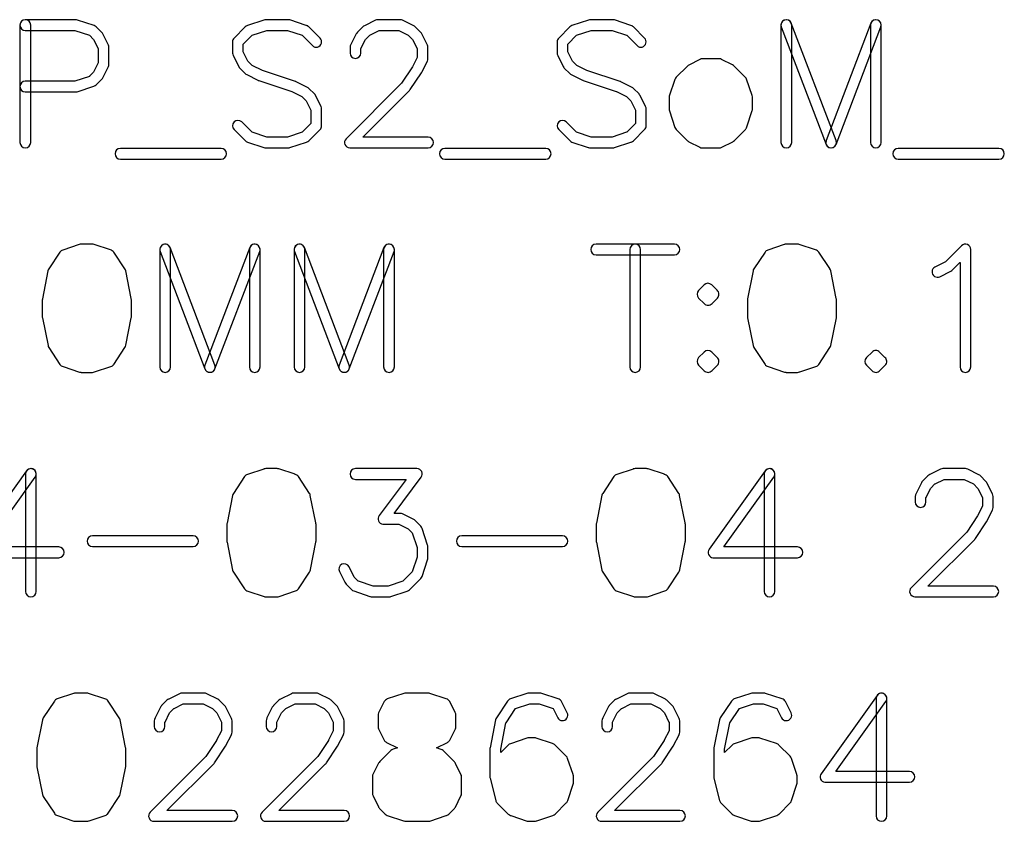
# Model space of a CAD drawing. Extents: x -27.1 to 63, y -62.3 to 29.6.
# Tile 3 of 12: x -3.2 to 24.3, y -55.9 to -33.5. Entities that reach past the tile are written whole.
import ezdxf

# ---------------------------------------------------------------- set-up
doc = ezdxf.new("R2010")
doc.units = 0
doc.header["$MEASUREMENT"] = 0
doc.layers.get('0').update_dxf_attribs({"linetype": 'CONTINUOUS'})

msp = doc.modelspace()

# ---------------------------------------------------------------- linework, layer by layer
for points in [[(-1.624, -33.502002, 0.092293), (-1.678, -33.492), (-1.678, -33.492), (-3.084, -33.492), (-3.084, -33.492, 1), (-3.084, -33.792), (-3.084, -33.792), (-1.701, -33.792), (-1.701, -33.792), (-1.292, -33.928), (-1.292, -33.928), (-1.29, -33.929001), (-1.29, -33.929001), (-1.177, -34.042998), (-1.177, -34.042998), (-1.176, -34.044001), (-1.176, -34.044001), (-1.048, -34.3), (-1.048, -34.3), (-1.047, -34.301001), (-1.047, -34.301001), (-1.047, -34.701001), (-1.047, -34.701001), (-1.175, -34.957), (-1.175, -34.957), (-1.175, -34.958), (-1.175, -34.958), (-1.29, -35.073999), (-1.29, -35.073999), (-1.292, -35.075002), (-1.292, -35.075002), (-1.701, -35.211001), (-1.701, -35.211001), (-3.084, -35.211001), (-3.084, -35.211001, 1), (-3.084, -35.510999), (-3.084, -35.510999), (-1.678, -35.510999), (-1.678, -35.510999, 0.080082), (-1.631, -35.503), (-1.631, -35.503), (-1.171, -35.349998), (-1.171, -35.349998), (-1.167, -35.349001), (-1.167, -35.349001, 0.126065), (-1.103, -35.310999), (-1.103, -35.310999), (-0.947, -35.153999), (-0.947, -35.153999), (-0.946, -35.153), (-0.946, -35.153, 0.078239), (-0.919, -35.115), (-0.919, -35.115), (-0.763, -34.803), (-0.763, -34.803), (-0.762, -34.802002), (-0.762, -34.802002, 0.114174), (-0.747, -34.736001), (-0.747, -34.736001), (-0.747, -34.267002), (-0.747, -34.267002, 0.116433), (-0.763, -34.200002), (-0.763, -34.200002), (-0.919, -33.888), (-0.919, -33.888, 0.080611), (-0.947, -33.849001), (-0.947, -33.849001), (-1.103, -33.692), (-1.103, -33.692, 0.116969), (-1.162, -33.656001), (-1.162, -33.656001), (-1.622, -33.503), (-1.622, -33.503), (-1.624, -33.502002)], [(-2.934, -33.642002, 1), (-3.234, -33.642002), (-3.234, -33.642002), (-3.234, -36.922998), (-3.234, -36.922998, 1), (-2.934, -36.922998), (-2.934, -36.922998), (-2.934, -33.642002)], [(4.306, -33.5, 0.080082), (4.259, -33.492), (4.259, -33.492), (3.634, -33.492), (3.634, -33.492, 0.092293), (3.58, -33.502002), (3.58, -33.502002), (3.578, -33.503), (3.578, -33.503), (3.119, -33.656001), (3.119, -33.656001, 0.116969), (3.06, -33.692), (3.06, -33.692), (2.747, -34.005), (2.747, -34.005, 0.198913), (2.703, -34.111001), (2.703, -34.111001), (2.703, -34.423), (2.703, -34.423, 0.116433), (2.719, -34.49), (2.719, -34.49), (2.875, -34.803), (2.875, -34.803, 0.08061), (2.903, -34.842), (2.903, -34.842), (3.06, -34.998), (3.06, -34.998, 0.08061), (3.099, -35.025999), (3.099, -35.025999), (3.411, -35.182), (3.411, -35.182, 0.039715), (3.433, -35.190999), (3.433, -35.190999), (3.437, -35.192002), (3.437, -35.192002), (4.354, -35.498), (4.354, -35.498), (4.357, -35.498999), (4.357, -35.498999), (4.639, -35.640002), (4.639, -35.640002), (4.761, -35.762002), (4.761, -35.762002), (4.89, -36.02), (4.89, -36.02), (4.891, -36.021001), (4.891, -36.021001), (4.891, -36.393), (4.891, -36.393), (4.647, -36.635999), (4.647, -36.635999), (4.645, -36.637002), (4.645, -36.637002), (4.236, -36.773), (4.236, -36.773), (3.657, -36.773), (3.657, -36.773), (3.249, -36.637002), (3.249, -36.637002), (3.247, -36.635999), (3.247, -36.635999), (2.959, -36.348999), (2.959, -36.348999, 0.999987), (2.747, -36.561001), (2.747, -36.561001), (3.057, -36.87), (3.057, -36.87), (3.058, -36.871001), (3.058, -36.871001, 0.121753), (3.119, -36.908999), (3.119, -36.908999), (3.575, -37.060999), (3.575, -37.060999, 0.101349), (3.634, -37.073), (3.634, -37.073), (4.259, -37.073), (4.259, -37.073, 0.080082), (4.306, -37.065), (4.306, -37.065), (4.766, -36.912002), (4.766, -36.912002), (4.77, -36.910999), (4.77, -36.910999, 0.126061), (4.834, -36.873), (4.834, -36.873), (5.147, -36.561001), (5.147, -36.561001), (5.148, -36.56), (5.148, -36.56, 0.196459), (5.191, -36.455002), (5.191, -36.455002), (5.191, -35.985999), (5.191, -35.985999, 0.116434), (5.175, -35.918999), (5.175, -35.918999), (5.018, -35.606001), (5.018, -35.606001, 0.080614), (4.99, -35.567), (4.99, -35.567), (4.834, -35.411001), (4.834, -35.411001, 0.080613), (4.795, -35.383), (4.795, -35.383), (4.483, -35.227), (4.483, -35.227), (4.482, -35.227), (4.482, -35.227, 0.034522), (4.463, -35.218999), (4.463, -35.218999), (3.537, -34.91), (3.537, -34.91), (3.255, -34.768999), (3.255, -34.768999), (3.254, -34.768), (3.254, -34.768), (3.132, -34.647), (3.132, -34.647), (3.132, -34.646001), (3.132, -34.646001), (3.003, -34.387998), (3.003, -34.387998), (3.003, -34.173), (3.003, -34.173), (3.247, -33.929001), (3.247, -33.929001), (3.249, -33.928), (3.249, -33.928), (3.657, -33.792), (3.657, -33.792), (4.236, -33.792), (4.236, -33.792), (4.645, -33.928), (4.645, -33.928), (4.647, -33.929001), (4.647, -33.929001), (4.935, -34.217), (4.935, -34.217, 1.000006), (5.147, -34.005), (5.147, -34.005), (4.834, -33.692), (4.834, -33.692, 0.13305), (4.766, -33.652998), (4.766, -33.652998), (4.763, -33.652), (4.763, -33.652), (4.306, -33.5)], [(7.451, -33.507998, 0.116432), (7.384, -33.492), (7.384, -33.492), (6.759, -33.492), (6.759, -33.492, 0.116431), (6.692, -33.507998), (6.692, -33.507998), (6.388, -33.659998), (6.388, -33.659998, 0.095637), (6.341, -33.692), (6.341, -33.692), (6.192, -33.842002), (6.192, -33.842002), (6.191, -33.843), (6.191, -33.843, 0.094858), (6.157, -33.888), (6.157, -33.888), (6.007, -34.185999), (6.007, -34.185999), (6.007, -34.187), (6.007, -34.187, 0.141469), (5.984, -34.267002), (5.984, -34.267002), (5.984, -34.423), (5.984, -34.423, 1), (6.284, -34.423), (6.284, -34.423), (6.284, -34.302), (6.284, -34.302), (6.285, -34.301001), (6.285, -34.301001), (6.414, -34.044001), (6.414, -34.044001), (6.415, -34.042998), (6.415, -34.042998), (6.536, -33.920999), (6.536, -33.920999), (6.794, -33.792), (6.794, -33.792), (7.349, -33.792), (7.349, -33.792), (7.606, -33.920002), (7.606, -33.920002), (7.608, -33.920999), (7.608, -33.920999), (7.729, -34.042998), (7.729, -34.042998), (7.73, -34.044001), (7.73, -34.044001), (7.858, -34.3), (7.858, -34.3), (7.859, -34.301001), (7.859, -34.301001), (7.859, -34.545), (7.859, -34.545), (7.726, -34.811001), (7.726, -34.811001), (7.726, -34.812), (7.726, -34.812), (7.425, -35.264001), (7.425, -35.264001), (7.425, -35.264998), (7.425, -35.264998), (5.872, -36.817), (5.872, -36.817, 0.668177), (5.978, -37.073), (5.978, -37.073), (8.166, -37.073), (8.166, -37.073, 1), (8.166, -36.773), (8.166, -36.773), (6.34, -36.773), (6.34, -36.773), (7.647, -35.467), (7.647, -35.467), (7.648, -35.466001), (7.648, -35.466001, 0.047491), (7.666, -35.443999), (7.666, -35.443999), (7.978, -34.975), (7.978, -34.975, 0.03064), (7.987, -34.958999), (7.987, -34.958999), (8.143, -34.647), (8.143, -34.647), (8.144, -34.646001), (8.144, -34.646001, 0.114174), (8.159, -34.58), (8.159, -34.58), (8.159, -34.267002), (8.159, -34.267002, 0.116433), (8.143, -34.200002), (8.143, -34.200002), (7.987, -33.888), (7.987, -33.888, 0.080611), (7.959, -33.849001), (7.959, -33.849001), (7.803, -33.692), (7.803, -33.692, 0.080611), (7.764, -33.663999), (7.764, -33.663999), (7.451, -33.507998)], [(13.368999, -33.5, 0.080079), (13.322001, -33.492), (13.322001, -33.492), (12.697, -33.492), (12.697, -33.492, 0.092292), (12.643, -33.502002), (12.643, -33.502002), (12.641, -33.503), (12.641, -33.503), (12.181, -33.656001), (12.181, -33.656001, 0.116969), (12.122, -33.692), (12.122, -33.692), (11.81, -34.005), (11.81, -34.005, 0.198912), (11.766, -34.111001), (11.766, -34.111001), (11.766, -34.423), (11.766, -34.423, 0.116432), (11.782, -34.49), (11.782, -34.49), (11.938, -34.803), (11.938, -34.803, 0.08061), (11.966, -34.842), (11.966, -34.842), (12.122, -34.998), (12.122, -34.998, 0.08061), (12.161, -35.025999), (12.161, -35.025999), (12.473999, -35.182), (12.473999, -35.182, 0.029157), (12.49, -35.188999), (12.49, -35.188999), (12.493, -35.19), (12.493, -35.19), (13.418, -35.498999), (13.418, -35.498999), (13.421, -35.5), (13.421, -35.5), (13.7, -35.638999), (13.7, -35.638999), (13.702, -35.640002), (13.702, -35.640002), (13.822999, -35.760999), (13.822999, -35.760999), (13.952, -36.019001), (13.952, -36.019001), (13.953, -36.02), (13.953, -36.02), (13.953, -36.393), (13.953, -36.393), (13.71, -36.635999), (13.71, -36.635999), (13.708, -36.637002), (13.708, -36.637002), (13.298999, -36.773), (13.298999, -36.773), (12.72, -36.773), (12.72, -36.773), (12.311001, -36.637002), (12.311001, -36.637002), (12.309, -36.635999), (12.309, -36.635999), (12.022, -36.348999), (12.022, -36.348999, 0.999983), (11.81, -36.561001), (11.81, -36.561001), (12.12, -36.871001), (12.12, -36.871001, 0.121752), (12.181, -36.908999), (12.181, -36.908999), (12.635, -37.06), (12.635, -37.06), (12.637999, -37.060999), (12.637999, -37.060999, 0.101349), (12.697, -37.073), (12.697, -37.073), (13.322001, -37.073), (13.322001, -37.073, 0.080079), (13.368999, -37.065), (13.368999, -37.065), (13.829, -36.912002), (13.829, -36.912002), (13.833, -36.910999), (13.833, -36.910999, 0.126059), (13.897, -36.873), (13.897, -36.873), (14.21, -36.56), (14.21, -36.56, 0.196459), (14.252999, -36.455002), (14.252999, -36.455002), (14.252999, -35.985999), (14.252999, -35.985999, 0.116434), (14.237, -35.918999), (14.237, -35.918999), (14.083, -35.610002), (14.083, -35.610002), (14.083, -35.608999), (14.083, -35.608999, 0.086605), (14.053, -35.567), (14.053, -35.567), (13.897, -35.411001), (13.897, -35.411001, 0.080613), (13.857999, -35.383), (13.857999, -35.383), (13.545, -35.227), (13.545, -35.227, 0.034434), (13.526, -35.218999), (13.526, -35.218999), (12.597999, -34.908999), (12.597999, -34.908999), (12.596, -34.908), (12.596, -34.908), (12.317, -34.768999), (12.317, -34.768999), (12.195, -34.647), (12.195, -34.647), (12.195, -34.646001), (12.195, -34.646001), (12.066, -34.387998), (12.066, -34.387998), (12.066, -34.173), (12.066, -34.173), (12.067001, -34.172), (12.067001, -34.172), (12.309, -33.929001), (12.309, -33.929001), (12.311001, -33.928), (12.311001, -33.928), (12.72, -33.792), (12.72, -33.792), (13.298999, -33.792), (13.298999, -33.792), (13.708, -33.928), (13.708, -33.928), (13.71, -33.929001), (13.71, -33.929001), (13.997, -34.217), (13.997, -34.217, 1.000009), (14.209, -34.005), (14.209, -34.005), (13.897, -33.692), (13.897, -33.692, 0.133049), (13.829, -33.652998), (13.829, -33.652998), (13.826, -33.652), (13.826, -33.652), (13.368999, -33.5)], [(18.316001, -33.642002, 1), (18.016, -33.642002), (18.016, -33.642002), (18.016, -36.922998), (18.016, -36.922998, 1), (18.316001, -36.922998), (18.316001, -36.922998), (18.316001, -33.642002)], [(18.306, -33.589001, 0.999992), (18.026, -33.695), (18.026, -33.695), (19.276001, -36.975999), (19.276001, -36.975999, 0.999992), (19.556001, -36.87), (19.556001, -36.87), (18.306, -33.589001)], [(20.805999, -33.695, 0.999992), (20.525999, -33.589001), (20.525999, -33.589001), (19.276001, -36.87), (19.276001, -36.87, 0.999992), (19.556001, -36.975999), (19.556001, -36.975999), (20.805999, -33.695)], [(20.816001, -33.642002, 1), (20.516001, -33.642002), (20.516001, -33.642002), (20.516001, -36.922998), (20.516001, -36.922998, 1), (20.816001, -36.922998), (20.816001, -36.922998), (20.816001, -33.642002)], [(16.357999, -34.602002, 0.116434), (16.291, -34.586001), (16.291, -34.586001), (15.822001, -34.586001), (15.822001, -34.586001, 0.101351), (15.762999, -34.598), (15.762999, -34.598), (15.761, -34.598999), (15.761, -34.598999, 0.011192), (15.755, -34.602002), (15.755, -34.602002), (15.442, -34.758), (15.442, -34.758, 0.080613), (15.402999, -34.786001), (15.402999, -34.786001), (15.091, -35.098999), (15.091, -35.098999, 0.124438), (15.053, -35.161997), (15.053, -35.161997), (15.053, -35.163), (15.053, -35.163), (14.898999, -35.626001), (14.898999, -35.626001, 0.080082), (14.891, -35.673), (14.891, -35.673), (14.891, -35.985999), (14.891, -35.985999, 0.09386), (14.901, -36.040999), (14.901, -36.040999), (14.902001, -36.042002), (14.902001, -36.042002), (15.055, -36.502), (15.055, -36.502, 0.114583), (15.09, -36.56), (15.09, -36.56), (15.402999, -36.873), (15.402999, -36.873, 0.080612), (15.442, -36.901001), (15.442, -36.901001), (15.755, -37.057002), (15.755, -37.057002, 0.089405), (15.806001, -37.072), (15.806001, -37.072), (15.822001, -37.073), (15.822001, -37.073), (16.291, -37.073), (16.291, -37.073, 0.135352), (16.367999, -37.051997), (16.367999, -37.051997), (16.67, -36.901001), (16.67, -36.901001, 0.094859), (16.715, -36.867), (16.715, -36.867), (16.716, -36.865999), (16.716, -36.865999), (17.022001, -36.561001), (17.022001, -36.561001, 0.140058), (17.062, -36.488999), (17.062, -36.488999), (17.062999, -36.488), (17.062999, -36.488), (17.214, -36.033), (17.214, -36.033, 0.080085), (17.222001, -35.985999), (17.222001, -35.985999), (17.222001, -35.673), (17.222001, -35.673, 0.101352), (17.209999, -35.613999), (17.209999, -35.613999), (17.209999, -35.613), (17.209999, -35.613), (17.058, -35.158), (17.058, -35.158, 0.119361), (17.021001, -35.098), (17.021001, -35.098), (16.709, -34.786001), (16.709, -34.786001, 0.095637), (16.662, -34.754001), (16.662, -34.754001), (16.357999, -34.602002)], [(2.384, -37.386001, 1), (2.384, -37.085999), (2.384, -37.085999), (-0.428, -37.085999), (-0.428, -37.085999, 1), (-0.428, -37.386001), (-0.428, -37.386001), (2.384, -37.386001)], [(11.447001, -37.386001, 1), (11.447001, -37.085999), (11.447001, -37.085999), (8.634, -37.085999), (8.634, -37.085999, 1), (8.634, -37.386001), (8.634, -37.386001), (11.447001, -37.386001)], [(24.103, -37.386001, 1), (24.103, -37.085999), (24.103, -37.085999), (21.291001, -37.085999), (21.291001, -37.085999, 1), (21.291001, -37.386001), (21.291001, -37.386001), (24.103, -37.386001)], [(-1.162, -39.77, 0.080083), (-1.209, -39.762002), (-1.209, -39.762002), (-1.522, -39.762002), (-1.522, -39.762002, 0.092294), (-1.576, -39.772), (-1.576, -39.772), (-1.578, -39.772998), (-1.578, -39.772998), (-2.038, -39.926001), (-2.038, -39.926001, 0.166848), (-2.115, -39.985), (-2.115, -39.985), (-2.116, -39.985), (-2.116, -39.985), (-2.428, -40.453999), (-2.428, -40.453999, 0.101779), (-2.451, -40.51), (-2.451, -40.51), (-2.451, -40.511001), (-2.451, -40.511001), (-2.606, -41.289004), (-2.606, -41.289004, 0.048724), (-2.609, -41.317998), (-2.609, -41.317998), (-2.609, -41.786997), (-2.609, -41.786997, 0.053645), (-2.606, -41.818999), (-2.606, -41.818999), (-2.605, -41.82), (-2.605, -41.82), (-2.45, -42.597002), (-2.45, -42.597002, 0.096749), (-2.428, -42.65), (-2.428, -42.65), (-2.428, -42.651001), (-2.428, -42.651001), (-2.116, -43.12), (-2.116, -43.12, 0.182462), (-2.03, -43.182002), (-2.03, -43.182002), (-2.026, -43.182998), (-2.026, -43.182998), (-1.569, -43.335), (-1.569, -43.335, 0.058219), (-1.535, -43.342002), (-1.535, -43.342002), (-1.522, -43.342998), (-1.522, -43.342998), (-1.209, -43.342998), (-1.209, -43.342998, 0.101351), (-1.15, -43.331001), (-1.15, -43.331001), (-0.694, -43.179004), (-0.694, -43.179004, 0.166853), (-0.617, -43.12), (-0.617, -43.12), (-0.616, -43.12), (-0.616, -43.12), (-0.303, -42.651001), (-0.303, -42.651001, 0.118691), (-0.279, -42.585), (-0.279, -42.585), (-0.278, -42.583999), (-0.278, -42.583999), (-0.125, -41.816001), (-0.125, -41.816001, 0.04874), (-0.122, -41.786997), (-0.122, -41.786997), (-0.122, -41.317998), (-0.122, -41.317998, 0.067389), (-0.127, -41.278003), (-0.127, -41.278003), (-0.127, -41.276997), (-0.127, -41.276997), (-0.281, -40.507998), (-0.281, -40.507998, 0.100494), (-0.304, -40.452998), (-0.304, -40.452998), (-0.304, -40.452), (-0.304, -40.452), (-0.616, -39.985), (-0.616, -39.985, 0.189562), (-0.706, -39.922), (-0.706, -39.922), (-1.162, -39.77)], [(0.972, -39.912, 1), (0.672, -39.912), (0.672, -39.912), (0.672, -43.193003), (0.672, -43.193003, 1), (0.972, -43.193003), (0.972, -43.193003), (0.972, -39.912)], [(0.962, -39.859001, 1.000008), (0.682, -39.965), (0.682, -39.965), (1.932, -43.246001), (1.932, -43.246001, 1.000015), (2.212, -43.14), (2.212, -43.14), (0.962, -39.859001)], [(3.462, -39.965, 1.000007), (3.182, -39.859001), (3.182, -39.859001), (1.932, -43.14), (1.932, -43.14, 1.000015), (2.212, -43.246001), (2.212, -43.246001), (3.462, -39.965)], [(3.472, -39.912, 1), (3.172, -39.912), (3.172, -39.912), (3.172, -43.193003), (3.172, -43.193003, 1), (3.472, -43.193003), (3.472, -43.193003), (3.472, -39.912)], [(4.722, -39.912, 1), (4.422, -39.912), (4.422, -39.912), (4.422, -43.193003), (4.422, -43.193003, 1), (4.722, -43.193003), (4.722, -43.193003), (4.722, -39.912)], [(4.712, -39.859001, 1.000008), (4.432, -39.965), (4.432, -39.965), (5.682, -43.246001), (5.682, -43.246001, 1.000016), (5.962, -43.14), (5.962, -43.14), (4.712, -39.859001)], [(7.212, -39.965, 1.000008), (6.932, -39.859001), (6.932, -39.859001), (5.682, -43.14), (5.682, -43.14, 1.000015), (5.962, -43.246001), (5.962, -43.246001), (7.212, -39.965)], [(7.222, -39.912, 1), (6.922, -39.912), (6.922, -39.912), (6.922, -43.193003), (6.922, -43.193003, 1), (7.222, -43.193003), (7.222, -43.193003), (7.222, -39.912)], [(15.041, -40.062, 1), (15.041, -39.762002), (15.041, -39.762002), (12.853, -39.762002), (12.853, -39.762002, 1), (12.853, -40.062), (12.853, -40.062), (15.041, -40.062)], [(14.097, -39.912, 1), (13.797, -39.912), (13.797, -39.912), (13.797, -43.193003), (13.797, -43.193003, 1), (14.097, -43.193003), (14.097, -43.193003), (14.097, -39.912)], [(18.525001, -39.77, 0.080084), (18.478, -39.762002), (18.478, -39.762002), (18.166, -39.762002), (18.166, -39.762002, 0.092294), (18.112, -39.772), (18.112, -39.772), (18.11, -39.772998), (18.11, -39.772998), (17.650001, -39.926001), (17.650001, -39.926001, 0.166849), (17.573, -39.985), (17.573, -39.985), (17.572001, -39.985), (17.572001, -39.985), (17.259, -40.453999), (17.259, -40.453999, 0.10178), (17.236, -40.51), (17.236, -40.51), (17.236, -40.511001), (17.236, -40.511001), (17.081, -41.289004), (17.081, -41.289004, 0.048724), (17.077999, -41.317998), (17.077999, -41.317998), (17.077999, -41.786997), (17.077999, -41.786997, 0.053646), (17.081, -41.818999), (17.081, -41.818999), (17.082001, -41.82), (17.082001, -41.82), (17.237001, -42.597002), (17.237001, -42.597002, 0.096749), (17.259, -42.65), (17.259, -42.65), (17.259, -42.651001), (17.259, -42.651001), (17.572001, -43.12), (17.572001, -43.12, 0.182461), (17.658, -43.182002), (17.658, -43.182002), (17.662, -43.182998), (17.662, -43.182998), (18.119, -43.335), (18.119, -43.335, 0.05822), (18.153, -43.342002), (18.153, -43.342002), (18.166, -43.342998), (18.166, -43.342998), (18.478, -43.342998), (18.478, -43.342998, 0.101349), (18.537, -43.331001), (18.537, -43.331001), (18.54, -43.33), (18.54, -43.33), (18.994, -43.179004), (18.994, -43.179004, 0.166852), (19.071, -43.12), (19.071, -43.12), (19.072, -43.12), (19.072, -43.12), (19.384, -42.651001), (19.384, -42.651001, 0.108426), (19.407001, -42.590996), (19.407001, -42.590996), (19.408, -42.59), (19.408, -42.59), (19.563, -41.816997), (19.563, -41.816997, 0.050372), (19.566, -41.786997), (19.566, -41.786997), (19.566, -41.317998), (19.566, -41.317998, 0.060517), (19.562001, -41.281997), (19.562001, -41.281997), (19.562001, -41.281001), (19.562001, -41.281001), (19.406, -40.507), (19.406, -40.507, 0.111), (19.378999, -40.447), (19.378999, -40.447), (19.378999, -40.445999), (19.378999, -40.445999), (19.072, -39.985), (19.072, -39.985, 0.18956), (18.982001, -39.922), (18.982001, -39.922), (18.979, -39.921001), (18.979, -39.921001), (18.525001, -39.77)], [(23.315999, -39.912, 0.668183), (23.06, -39.806001), (23.06, -39.806001), (22.608, -40.258), (22.608, -40.258), (22.317, -40.403), (22.317, -40.403, 1.000007), (22.451001, -40.670999), (22.451001, -40.670999), (22.763999, -40.514998), (22.763999, -40.514998, 0.094857), (22.809001, -40.481001), (22.809001, -40.481001), (23.015, -40.275), (23.015, -40.275), (23.016001, -40.275), (23.016001, -40.275), (23.016001, -43.193003), (23.016001, -43.193003, 1), (23.315999, -43.193003), (23.315999, -43.193003), (23.315999, -39.912)], [(16.084, -40.9, 0.414212), (15.872, -40.9), (15.872, -40.9), (15.716, -41.056001), (15.716, -41.056001, 0.414207), (15.716, -41.267998), (15.716, -41.267998), (15.872, -41.423999), (15.872, -41.423999, 0.433663), (16.091, -41.416997), (16.091, -41.416997), (16.240001, -41.267998), (16.240001, -41.267998, 0.433658), (16.232999, -41.048999), (16.232999, -41.048999), (16.084, -40.9)], [(16.084, -42.775, 0.414212), (15.872, -42.775), (15.872, -42.775), (15.716, -42.931001), (15.716, -42.931001, 0.414207), (15.716, -43.142998), (15.716, -43.142998), (15.872, -43.298999), (15.872, -43.298999, 0.43367), (16.091, -43.292002), (16.091, -43.292002), (16.240001, -43.142998), (16.240001, -43.142998, 0.433657), (16.232999, -42.923999), (16.232999, -42.923999), (16.084, -42.775)], [(20.772002, -42.775, 0.414214), (20.56, -42.775), (20.56, -42.775), (20.402999, -42.931001), (20.402999, -42.931001, 0.414203), (20.402999, -43.142998), (20.402999, -43.142998), (20.56, -43.298999), (20.56, -43.298999, 0.433671), (20.779001, -43.292002), (20.779001, -43.292002), (20.927998, -43.142998), (20.927998, -43.142998, 0.433664), (20.920999, -42.923999), (20.920999, -42.923999), (20.772002, -42.775)], [(-2.806, -46.268999, 1.000014), (-3.05, -46.095), (-3.05, -46.095), (-4.613, -48.282998), (-4.613, -48.282998, 0.57366), (-4.507, -48.518999), (-4.507, -48.518999), (-4.491, -48.52), (-4.491, -48.52), (-2.147, -48.52), (-2.147, -48.52, 1), (-2.147, -48.22), (-2.147, -48.22), (-4.2, -48.22), (-4.2, -48.22), (-2.806, -46.268999)], [(-2.778, -46.181997, 1), (-3.078, -46.181997), (-3.078, -46.181997), (-3.078, -49.462998), (-3.078, -49.462998, 1), (-2.778, -49.462998), (-2.778, -49.462998), (-2.778, -46.181997)], [(3.994, -46.04, 0.080084), (3.947, -46.032002), (3.947, -46.032002), (3.634, -46.032002), (3.634, -46.032002, 0.092293), (3.58, -46.041997), (3.58, -46.041997), (3.578, -46.043003), (3.578, -46.043003), (3.119, -46.196001), (3.119, -46.196001, 0.16685), (3.042, -46.255), (3.042, -46.255), (3.041, -46.255), (3.041, -46.255), (2.728, -46.723999), (2.728, -46.723999, 0.10178), (2.705, -46.78), (2.705, -46.78), (2.705, -46.781001), (2.705, -46.781001), (2.55, -47.558999), (2.55, -47.558999, 0.048732), (2.547, -47.587998), (2.547, -47.587998), (2.547, -48.057002), (2.547, -48.057002, 0.053637), (2.55, -48.088999), (2.55, -48.088999), (2.551, -48.09), (2.551, -48.09), (2.706, -48.866997), (2.706, -48.866997, 0.096758), (2.728, -48.92), (2.728, -48.92), (2.728, -48.921001), (2.728, -48.921001), (3.041, -49.39), (3.041, -49.39, 0.18246), (3.127, -49.451997), (3.127, -49.451997), (3.131, -49.453003), (3.131, -49.453003), (3.587, -49.605), (3.587, -49.605, 0.058217), (3.621, -49.612002), (3.621, -49.612002), (3.634, -49.612998), (3.634, -49.612998), (3.947, -49.612998), (3.947, -49.612998, 0.101347), (4.006, -49.601001), (4.006, -49.601001), (4.009, -49.6), (4.009, -49.6), (4.463, -49.448999), (4.463, -49.448999, 0.16685), (4.54, -49.39), (4.54, -49.39), (4.541, -49.39), (4.541, -49.39), (4.853, -48.921001), (4.853, -48.921001, 0.118693), (4.877, -48.855), (4.877, -48.855), (4.878, -48.853999), (4.878, -48.853999), (5.031, -48.086001), (5.031, -48.086001, 0.048732), (5.034, -48.057002), (5.034, -48.057002), (5.034, -47.587998), (5.034, -47.587998, 0.067397), (5.029, -47.547998), (5.029, -47.547998), (5.029, -47.547002), (5.029, -47.547002), (4.875, -46.778003), (4.875, -46.778003, 0.100496), (4.852, -46.723003), (4.852, -46.723003), (4.852, -46.721997), (4.852, -46.721997), (4.541, -46.255), (4.541, -46.255, 0.189563), (4.451, -46.192002), (4.451, -46.192002), (4.448, -46.191001), (4.448, -46.191001), (3.994, -46.04)], [(7.973, -46.271997, 0.618034), (7.853, -46.032002), (7.853, -46.032002), (6.134, -46.032002), (6.134, -46.032002, 1), (6.134, -46.332002), (6.134, -46.332002), (7.553, -46.332002), (7.553, -46.332002), (6.796, -47.341997), (6.796, -47.341997, 0.57946), (6.899, -47.580996), (6.899, -47.580996), (6.916, -47.582002), (6.916, -47.582002), (7.349, -47.582002), (7.349, -47.582002), (7.606, -47.71), (7.606, -47.71), (7.608, -47.711001), (7.608, -47.711001), (7.721, -47.825), (7.721, -47.825), (7.722, -47.826001), (7.722, -47.826001), (7.858, -48.233999), (7.858, -48.233999), (7.859, -48.235), (7.859, -48.235), (7.859, -48.501997), (7.859, -48.501997), (7.723, -48.912002), (7.723, -48.912002), (7.723, -48.912998), (7.723, -48.912998), (7.46, -49.176001), (7.46, -49.176001), (7.458, -49.176997), (7.458, -49.176997), (7.049, -49.313003), (7.049, -49.313003), (6.626, -49.313003), (6.626, -49.313003), (6.217, -49.176997), (6.217, -49.176997), (6.215, -49.176001), (6.215, -49.176001), (6.101, -49.061997), (6.101, -49.061997), (6.101, -49.061001), (6.101, -49.061001), (5.956, -48.771001), (5.956, -48.771001, 0.999985), (5.688, -48.905), (5.688, -48.905), (5.838, -49.206001), (5.838, -49.206001), (5.839, -49.206997), (5.839, -49.206997, 0.100946), (5.872, -49.256997), (5.872, -49.256997), (6.026, -49.411001), (6.026, -49.411001, 0.121755), (6.087, -49.448999), (6.087, -49.448999), (6.541, -49.6), (6.541, -49.6), (6.544, -49.601001), (6.544, -49.601001, 0.101347), (6.603, -49.612998), (6.603, -49.612998), (7.072, -49.612998), (7.072, -49.612998), (7.085, -49.612002), (7.085, -49.612002, 0.058218), (7.119, -49.605), (7.119, -49.605), (7.579, -49.451997), (7.579, -49.451997), (7.583, -49.451001), (7.583, -49.451001, 0.126066), (7.647, -49.412998), (7.647, -49.412998), (7.959, -49.101001), (7.959, -49.101001, 0.11697), (7.995, -49.042002), (7.995, -49.042002), (8.148, -48.581997), (8.148, -48.581997), (8.149, -48.581001), (8.149, -48.581001, 0.09386), (8.159, -48.526001), (8.159, -48.526001), (8.159, -48.213003), (8.159, -48.213003, 0.080085), (8.151, -48.166001), (8.151, -48.166001), (7.997, -47.703003), (7.997, -47.703003), (7.997, -47.702002), (7.997, -47.702002, 0.124447), (7.959, -47.638999), (7.959, -47.638999), (7.803, -47.481997), (7.803, -47.481997, 0.080609), (7.764, -47.453999), (7.764, -47.453999), (7.451, -47.297998), (7.451, -47.297998, 0.116432), (7.384, -47.281997), (7.384, -47.281997), (7.216, -47.281997), (7.216, -47.281997), (7.973, -46.271997)], [(14.306, -46.04, 0.080083), (14.259, -46.032002), (14.259, -46.032002), (13.947, -46.032002), (13.947, -46.032002, 0.092294), (13.892999, -46.041997), (13.892999, -46.041997), (13.891, -46.043003), (13.891, -46.043003), (13.431, -46.196001), (13.431, -46.196001, 0.16685), (13.354, -46.255), (13.354, -46.255), (13.353, -46.255), (13.353, -46.255), (13.041, -46.723999), (13.041, -46.723999, 0.096504), (13.019, -46.776997), (13.019, -46.776997), (12.862, -47.557998), (12.862, -47.557998, 0.050372), (12.859, -47.587998), (12.859, -47.587998), (12.859, -48.057002), (12.859, -48.057002, 0.050372), (12.862, -48.087002), (12.862, -48.087002), (13.019, -48.868003), (13.019, -48.868003, 0.094178), (13.04, -48.92), (13.04, -48.92), (13.041, -48.921001), (13.041, -48.921001), (13.353, -49.39), (13.353, -49.39, 0.18246), (13.439, -49.451997), (13.439, -49.451997), (13.442999, -49.453003), (13.442999, -49.453003), (13.9, -49.605), (13.9, -49.605, 0.058218), (13.934, -49.612002), (13.934, -49.612002), (13.947, -49.612998), (13.947, -49.612998), (14.259, -49.612998), (14.259, -49.612998, 0.101346), (14.317999, -49.601001), (14.317999, -49.601001), (14.321, -49.6), (14.321, -49.6), (14.775, -49.448999), (14.775, -49.448999, 0.166851), (14.852001, -49.39), (14.852001, -49.39), (14.852999, -49.39), (14.852999, -49.39), (15.166, -48.921001), (15.166, -48.921001, 0.118693), (15.19, -48.855), (15.19, -48.855), (15.191, -48.853999), (15.191, -48.853999), (15.344, -48.086001), (15.344, -48.086001, 0.048732), (15.347001, -48.057002), (15.347001, -48.057002), (15.347001, -47.587998), (15.347001, -47.587998, 0.067397), (15.342, -47.547998), (15.342, -47.547998), (15.342, -47.547002), (15.342, -47.547002), (15.188, -46.778003), (15.188, -46.778003, 0.100496), (15.165, -46.723003), (15.165, -46.723003), (15.165, -46.721997), (15.165, -46.721997), (14.852999, -46.255), (14.852999, -46.255, 0.189562), (14.763, -46.192002), (14.763, -46.192002), (14.76, -46.191001), (14.76, -46.191001), (14.306, -46.04)], [(17.819, -46.268999, 1.000016), (17.575, -46.095), (17.575, -46.095), (16.012, -48.282998), (16.012, -48.282998, 0.573661), (16.117999, -48.518999), (16.117999, -48.518999), (16.133999, -48.52), (16.133999, -48.52), (18.478, -48.52), (18.478, -48.52, 1), (18.478, -48.22), (18.478, -48.22), (16.425, -48.22), (16.425, -48.22), (17.819, -46.268999)], [(17.847, -46.181997, 1), (17.547001, -46.181997), (17.547001, -46.181997), (17.547001, -49.462998), (17.547001, -49.462998, 1), (17.847, -49.462998), (17.847, -49.462998), (17.847, -46.181997)], [(23.233, -46.047998, 0.116434), (23.166001, -46.032002), (23.166001, -46.032002), (22.540999, -46.032002), (22.540999, -46.032002, 0.116434), (22.473999, -46.047998), (22.473999, -46.047998), (22.171001, -46.198999), (22.171001, -46.198999), (22.168999, -46.2), (22.168999, -46.2, 0.095638), (22.122, -46.232002), (22.122, -46.232002), (21.973, -46.381997), (21.973, -46.381997), (21.972, -46.383003), (21.972, -46.383003, 0.094851), (21.938, -46.427998), (21.938, -46.427998), (21.788999, -46.726001), (21.788999, -46.726001), (21.788999, -46.727002), (21.788999, -46.727002, 0.141456), (21.765999, -46.806997), (21.765999, -46.806997), (21.765999, -46.962998), (21.765999, -46.962998, 1), (22.066001, -46.962998), (22.066001, -46.962998), (22.066001, -46.842002), (22.066001, -46.842002), (22.067, -46.841001), (22.067, -46.841001), (22.196001, -46.583003), (22.196001, -46.583003), (22.197, -46.581997), (22.197, -46.581997), (22.317, -46.461001), (22.317, -46.461001), (22.318999, -46.46), (22.318999, -46.46), (22.576001, -46.332002), (22.576001, -46.332002), (23.131001, -46.332002), (23.131001, -46.332002), (23.389001, -46.461001), (23.389001, -46.461001), (23.51, -46.583003), (23.51, -46.583003), (23.511001, -46.583999), (23.511001, -46.583999), (23.64, -46.841001), (23.64, -46.841001), (23.640999, -46.842002), (23.640999, -46.842002), (23.640999, -47.083999), (23.640999, -47.083999), (23.507, -47.351001), (23.507, -47.351001), (23.507, -47.352002), (23.507, -47.352002), (23.205999, -47.804004), (23.205999, -47.804004), (23.205999, -47.805), (23.205999, -47.805), (21.653, -49.357002), (21.653, -49.357002, 0.668174), (21.758999, -49.612998), (21.758999, -49.612998), (23.947, -49.612998), (23.947, -49.612998, 1), (23.947, -49.313003), (23.947, -49.313003), (22.120999, -49.313003), (22.120999, -49.313003), (23.428, -48.007002), (23.428, -48.007002), (23.429001, -48.005996), (23.429001, -48.005996, 0.047483), (23.447, -47.983999), (23.447, -47.983999), (23.758999, -47.515), (23.758999, -47.515, 0.030641), (23.768, -47.498999), (23.768, -47.498999), (23.922, -47.192998), (23.922, -47.192998), (23.923, -47.192002), (23.923, -47.192002, 0.125494), (23.940999, -47.12), (23.940999, -47.12), (23.940999, -46.806997), (23.940999, -46.806997, 0.116431), (23.925, -46.74), (23.925, -46.74), (23.768, -46.427998), (23.768, -46.427998, 0.08061), (23.74, -46.388999), (23.74, -46.388999), (23.584001, -46.232002), (23.584001, -46.232002, 0.080618), (23.545, -46.203999), (23.545, -46.203999), (23.233, -46.047998)], [(1.603, -48.207002, 1), (1.603, -47.906997), (1.603, -47.906997), (-1.209, -47.906997), (-1.209, -47.906997, 1), (-1.209, -48.207002), (-1.209, -48.207002), (1.603, -48.207002)], [(11.916001, -48.207002, 1), (11.916001, -47.906997), (11.916001, -47.906997), (9.103, -47.906997), (9.103, -47.906997, 1), (9.103, -48.207002), (9.103, -48.207002), (11.916001, -48.207002)], [(-1.319, -52.31, 0.080082), (-1.366, -52.301997), (-1.366, -52.301997), (-1.678, -52.301997), (-1.678, -52.301997, 0.092293), (-1.732, -52.312002), (-1.732, -52.312002), (-1.734, -52.312998), (-1.734, -52.312998), (-2.194, -52.466001), (-2.194, -52.466001, 0.16685), (-2.271, -52.525), (-2.271, -52.525), (-2.272, -52.525), (-2.272, -52.525), (-2.584, -52.994004), (-2.584, -52.994004, 0.096505), (-2.606, -53.047002), (-2.606, -53.047002), (-2.763, -53.828003), (-2.763, -53.828003, 0.050372), (-2.766, -53.858003), (-2.766, -53.858003), (-2.766, -54.327002), (-2.766, -54.327002, 0.050372), (-2.763, -54.357002), (-2.763, -54.357002), (-2.606, -55.137998), (-2.606, -55.137998, 0.094185), (-2.585, -55.19), (-2.585, -55.19), (-2.584, -55.191001), (-2.584, -55.191001), (-2.272, -55.66), (-2.272, -55.66, 0.182455), (-2.186, -55.721997), (-2.186, -55.721997), (-2.182, -55.722998), (-2.182, -55.722998), (-1.725, -55.875), (-1.725, -55.875, 0.058217), (-1.691, -55.881997), (-1.691, -55.881997), (-1.678, -55.883003), (-1.678, -55.883003), (-1.366, -55.883003), (-1.366, -55.883003, 0.101347), (-1.307, -55.871001), (-1.307, -55.871001), (-1.304, -55.87), (-1.304, -55.87), (-0.85, -55.718999), (-0.85, -55.718999, 0.166845), (-0.773, -55.66), (-0.773, -55.66), (-0.772, -55.66), (-0.772, -55.66), (-0.459, -55.191001), (-0.459, -55.191001, 0.118691), (-0.435, -55.125), (-0.435, -55.125), (-0.434, -55.123999), (-0.434, -55.123999), (-0.281, -54.356001), (-0.281, -54.356001, 0.048732), (-0.278, -54.327002), (-0.278, -54.327002), (-0.278, -53.858003), (-0.278, -53.858003, 0.067405), (-0.283, -53.817998), (-0.283, -53.817998), (-0.283, -53.817002), (-0.283, -53.817002), (-0.437, -53.047998), (-0.437, -53.047998, 0.100493), (-0.46, -52.992998), (-0.46, -52.992998), (-0.46, -52.992002), (-0.46, -52.992002), (-0.772, -52.525), (-0.772, -52.525, 0.189563), (-0.862, -52.462002), (-0.862, -52.462002), (-0.865, -52.460996), (-0.865, -52.460996), (-1.319, -52.31)], [(1.983, -52.317998, 0.116431), (1.916, -52.301997), (1.916, -52.301997), (1.291, -52.301997), (1.291, -52.301997, 0.116431), (1.224, -52.317998), (1.224, -52.317998), (0.921, -52.468999), (0.921, -52.468999), (0.919, -52.47), (0.919, -52.47, 0.095633), (0.872, -52.501997), (0.872, -52.501997), (0.723, -52.652002), (0.723, -52.652002), (0.722, -52.652998), (0.722, -52.652998, 0.094865), (0.688, -52.698003), (0.688, -52.698003), (0.539, -52.995996), (0.539, -52.995996), (0.539, -52.997002), (0.539, -52.997002, 0.141465), (0.516, -53.077002), (0.516, -53.077002), (0.516, -53.233003), (0.516, -53.233003, 1), (0.816, -53.233003), (0.816, -53.233003), (0.816, -53.112002), (0.816, -53.112002), (0.817, -53.110996), (0.817, -53.110996), (0.946, -52.852998), (0.946, -52.852998), (0.947, -52.852002), (0.947, -52.852002), (1.067, -52.731001), (1.067, -52.731001), (1.069, -52.73), (1.069, -52.73), (1.326, -52.602002), (1.326, -52.602002), (1.881, -52.602002), (1.881, -52.602002), (2.139, -52.731001), (2.139, -52.731001), (2.26, -52.852998), (2.26, -52.852998), (2.261, -52.854004), (2.261, -52.854004), (2.39, -53.110996), (2.39, -53.110996), (2.391, -53.112002), (2.391, -53.112002), (2.391, -53.353999), (2.391, -53.353999), (2.257, -53.621001), (2.257, -53.621001), (2.257, -53.622002), (2.257, -53.622002), (1.956, -54.073999), (1.956, -54.073999), (1.956, -54.075), (1.956, -54.075), (0.403, -55.627002), (0.403, -55.627002, 0.668172), (0.509, -55.883003), (0.509, -55.883003), (2.697, -55.883003), (2.697, -55.883003, 1), (2.697, -55.582998), (2.697, -55.582998), (0.871, -55.582998), (0.871, -55.582998), (2.178, -54.276997), (2.178, -54.276997), (2.179, -54.276001), (2.179, -54.276001, 0.047491), (2.197, -54.253999), (2.197, -54.253999), (2.509, -53.785), (2.509, -53.785, 0.03064), (2.518, -53.768999), (2.518, -53.768999), (2.672, -53.463003), (2.672, -53.463003), (2.673, -53.461997), (2.673, -53.461997, 0.125486), (2.691, -53.39), (2.691, -53.39), (2.691, -53.077002), (2.691, -53.077002, 0.116437), (2.675, -53.01), (2.675, -53.01), (2.518, -52.698003), (2.518, -52.698003, 0.080617), (2.49, -52.658999), (2.49, -52.658999), (2.334, -52.501997), (2.334, -52.501997, 0.08061), (2.295, -52.473999), (2.295, -52.473999), (1.983, -52.317998)], [(5.108, -52.317998, 0.116431), (5.041, -52.301997), (5.041, -52.301997), (4.416, -52.301997), (4.416, -52.301997, 0.116431), (4.349, -52.317998), (4.349, -52.317998), (4.046, -52.468999), (4.046, -52.468999), (4.044, -52.47), (4.044, -52.47, 0.095633), (3.997, -52.501997), (3.997, -52.501997), (3.848, -52.652002), (3.848, -52.652002), (3.847, -52.652998), (3.847, -52.652998, 0.094864), (3.813, -52.698003), (3.813, -52.698003), (3.664, -52.995996), (3.664, -52.995996), (3.664, -52.997002), (3.664, -52.997002, 0.141465), (3.641, -53.077002), (3.641, -53.077002), (3.641, -53.233003), (3.641, -53.233003, 1), (3.941, -53.233003), (3.941, -53.233003), (3.941, -53.112002), (3.941, -53.112002), (3.942, -53.110996), (3.942, -53.110996), (4.071, -52.852998), (4.071, -52.852998), (4.072, -52.852002), (4.072, -52.852002), (4.192, -52.731001), (4.192, -52.731001), (4.194, -52.73), (4.194, -52.73), (4.451, -52.602002), (4.451, -52.602002), (5.006, -52.602002), (5.006, -52.602002), (5.264, -52.731001), (5.264, -52.731001), (5.385, -52.852998), (5.385, -52.852998), (5.386, -52.854004), (5.386, -52.854004), (5.515, -53.110996), (5.515, -53.110996), (5.516, -53.112002), (5.516, -53.112002), (5.516, -53.353999), (5.516, -53.353999), (5.382, -53.621001), (5.382, -53.621001), (5.382, -53.622002), (5.382, -53.622002), (5.081, -54.073999), (5.081, -54.073999), (5.081, -54.075), (5.081, -54.075), (3.528, -55.627002), (3.528, -55.627002, 0.668172), (3.634, -55.883003), (3.634, -55.883003), (5.822, -55.883003), (5.822, -55.883003, 1), (5.822, -55.582998), (5.822, -55.582998), (3.996, -55.582998), (3.996, -55.582998), (5.303, -54.276997), (5.303, -54.276997), (5.304, -54.276001), (5.304, -54.276001, 0.047492), (5.322, -54.253999), (5.322, -54.253999), (5.634, -53.785), (5.634, -53.785, 0.03064), (5.643, -53.768999), (5.643, -53.768999), (5.797, -53.463003), (5.797, -53.463003), (5.798, -53.461997), (5.798, -53.461997, 0.125486), (5.816, -53.39), (5.816, -53.39), (5.816, -53.077002), (5.816, -53.077002, 0.116437), (5.8, -53.01), (5.8, -53.01), (5.643, -52.698003), (5.643, -52.698003, 0.080617), (5.615, -52.658999), (5.615, -52.658999), (5.459, -52.501997), (5.459, -52.501997, 0.080609), (5.42, -52.473999), (5.42, -52.473999), (5.108, -52.317998)], [(8.213, -52.31, 0.080082), (8.166, -52.301997), (8.166, -52.301997), (7.541, -52.301997), (7.541, -52.301997, 0.092293), (7.487, -52.312002), (7.487, -52.312002), (7.485, -52.312998), (7.485, -52.312998), (7.025, -52.466001), (7.025, -52.466001, 0.199465), (6.938, -52.541001), (6.938, -52.541001), (6.782, -52.854004), (6.782, -52.854004, 0.11643), (6.766, -52.921001), (6.766, -52.921001), (6.766, -53.233003), (6.766, -53.233003, 0.11643), (6.782, -53.3), (6.782, -53.3), (6.938, -53.612998), (6.938, -53.612998, 0.162281), (7.005, -53.68), (7.005, -53.68), (7.305, -53.83), (7.305, -53.83), (7.305, -53.831001), (7.305, -53.831001), (7.189, -53.87), (7.189, -53.87), (7.186, -53.870996), (7.186, -53.870996, 0.126063), (7.122, -53.908999), (7.122, -53.908999), (6.816, -54.215), (6.816, -54.215, 0.094858), (6.782, -54.26), (6.782, -54.26), (6.632, -54.558999), (6.632, -54.558999), (6.632, -54.56), (6.632, -54.56, 0.141465), (6.609, -54.64), (6.609, -54.64), (6.609, -55.098999), (6.609, -55.098999, 0.13165), (6.625, -55.175), (6.625, -55.175), (6.779, -55.482998), (6.779, -55.482998), (6.78, -55.483999), (6.78, -55.483999, 0.088128), (6.81, -55.527002), (6.81, -55.527002), (6.964, -55.681001), (6.964, -55.681001, 0.121751), (7.025, -55.718999), (7.025, -55.718999), (7.479, -55.87), (7.479, -55.87), (7.482, -55.871001), (7.482, -55.871001, 0.101347), (7.541, -55.883003), (7.541, -55.883003), (8.166, -55.883003), (8.166, -55.883003), (8.179, -55.881997), (8.179, -55.881997, 0.058218), (8.213, -55.875), (8.213, -55.875), (8.672, -55.721997), (8.672, -55.721997), (8.676, -55.721001), (8.676, -55.721001, 0.126065), (8.740001, -55.682998), (8.740001, -55.682998), (8.897, -55.527002), (8.897, -55.527002), (8.898, -55.526001), (8.898, -55.526001, 0.078233), (8.925, -55.488003), (8.925, -55.488003), (9.081, -55.175), (9.081, -55.175), (9.082, -55.173999), (9.082, -55.173999, 0.114175), (9.097, -55.107998), (9.097, -55.107998), (9.097, -54.64), (9.097, -54.64, 0.116437), (9.081, -54.572998), (9.081, -54.572998), (8.927, -54.264004), (8.927, -54.264004), (8.927, -54.262998), (8.927, -54.262998, 0.086602), (8.897, -54.221001), (8.897, -54.221001), (8.584, -53.908999), (8.584, -53.908999, 0.115364), (8.526, -53.872998), (8.526, -53.872998), (8.401, -53.831001), (8.401, -53.831001), (8.401, -53.83), (8.401, -53.83), (8.701, -53.68), (8.701, -53.68, 0.162281), (8.768, -53.612998), (8.768, -53.612998), (8.769, -53.612002), (8.769, -53.612002), (8.925, -53.3), (8.925, -53.3, 0.11643), (8.941, -53.233003), (8.941, -53.233003), (8.941, -52.921001), (8.941, -52.921001, 0.141465), (8.918, -52.841001), (8.918, -52.841001), (8.918, -52.84), (8.918, -52.84), (8.768, -52.541001), (8.768, -52.541001, 0.215983), (8.672, -52.462998), (8.672, -52.462998), (8.213, -52.31)], [(11.338, -52.31, 0.080083), (11.291, -52.301997), (11.291, -52.301997), (10.978, -52.301997), (10.978, -52.301997, 0.092294), (10.924, -52.312002), (10.924, -52.312002), (10.922, -52.312998), (10.922, -52.312998), (10.462, -52.466001), (10.462, -52.466001, 0.166849), (10.385, -52.525), (10.385, -52.525), (10.384, -52.525), (10.384, -52.525), (10.072, -52.994004), (10.072, -52.994004, 0.101772), (10.049, -53.05), (10.049, -53.05), (10.049, -53.051001), (10.049, -53.051001), (9.894, -53.828999), (9.894, -53.828999, 0.04874), (9.891, -53.858003), (9.891, -53.858003), (9.891, -54.64), (9.891, -54.64, 0.060516), (9.894999, -54.676001), (9.894999, -54.676001), (10.051, -55.301001), (10.051, -55.301001, 0.145131), (10.094, -55.375), (10.094, -55.375), (10.096, -55.376001), (10.096, -55.376001), (10.402999, -55.682998), (10.402999, -55.682998, 0.126065), (10.467001, -55.721001), (10.467001, -55.721001), (10.471, -55.721997), (10.471, -55.721997), (10.931, -55.875), (10.931, -55.875, 0.058217), (10.965, -55.881997), (10.965, -55.881997), (10.978, -55.883003), (10.978, -55.883003), (11.133999, -55.883003), (11.133999, -55.883003, 0.101348), (11.192999, -55.871001), (11.192999, -55.871001), (11.196, -55.87), (11.196, -55.87), (11.65, -55.718999), (11.65, -55.718999, 0.12175), (11.711, -55.681001), (11.711, -55.681001), (11.712, -55.68), (11.712, -55.68), (12.022, -55.371001), (12.022, -55.371001, 0.140059), (12.062, -55.298999), (12.062, -55.298999), (12.063, -55.298003), (12.063, -55.298003), (12.214, -54.843003), (12.214, -54.843003, 0.080085), (12.222001, -54.796001), (12.222001, -54.796001), (12.222001, -54.64), (12.222001, -54.64, 0.101347), (12.21, -54.581001), (12.21, -54.581001), (12.21, -54.58), (12.21, -54.58), (12.058, -54.123999), (12.058, -54.123999, 0.119363), (12.021, -54.063999), (12.021, -54.063999), (11.709, -53.752002), (11.709, -53.752002, 0.133047), (11.641001, -53.713003), (11.641001, -53.713003), (11.637999, -53.711997), (11.637999, -53.711997), (11.181, -53.56), (11.181, -53.56, 0.080083), (11.133999, -53.552002), (11.133999, -53.552002), (10.978, -53.552002), (10.978, -53.552002, 0.092294), (10.924, -53.562002), (10.924, -53.562002), (10.922, -53.562998), (10.922, -53.562998), (10.462, -53.716001), (10.462, -53.716001, 0.116971), (10.402999, -53.752002), (10.402999, -53.752002), (10.192, -53.963999), (10.192, -53.963999), (10.191, -53.963999), (10.191, -53.963999), (10.191, -53.87), (10.191, -53.87), (10.192, -53.869004), (10.192, -53.869004), (10.338, -53.136001), (10.338, -53.136001), (10.339, -53.135), (10.339, -53.135), (10.605, -52.733999), (10.605, -52.733999), (10.607, -52.732998), (10.607, -52.732998), (11.001, -52.602002), (11.001, -52.602002), (11.268, -52.602002), (11.268, -52.602002), (11.652001, -52.73), (11.652001, -52.73), (11.652999, -52.731001), (11.652999, -52.731001), (11.782, -52.987998), (11.782, -52.987998, 1.000004), (12.05, -52.854004), (12.05, -52.854004), (11.892999, -52.541001), (11.892999, -52.541001, 0.215983), (11.797, -52.462998), (11.797, -52.462998), (11.338, -52.31)], [(14.483, -52.317998, 0.116432), (14.416, -52.301997), (14.416, -52.301997), (13.791, -52.301997), (13.791, -52.301997, 0.116431), (13.724, -52.317998), (13.724, -52.317998), (13.421, -52.468999), (13.421, -52.468999), (13.418999, -52.47), (13.418999, -52.47, 0.095631), (13.372001, -52.501997), (13.372001, -52.501997), (13.222999, -52.652002), (13.222999, -52.652002), (13.222, -52.652998), (13.222, -52.652998, 0.094864), (13.187999, -52.698003), (13.187999, -52.698003), (13.039, -52.995996), (13.039, -52.995996), (13.039, -52.997002), (13.039, -52.997002, 0.141466), (13.016001, -53.077002), (13.016001, -53.077002), (13.016001, -53.233003), (13.016001, -53.233003, 1), (13.316, -53.233003), (13.316, -53.233003), (13.316, -53.112002), (13.316, -53.112002), (13.317, -53.110996), (13.317, -53.110996), (13.446001, -52.852998), (13.446001, -52.852998), (13.447, -52.852002), (13.447, -52.852002), (13.567, -52.731001), (13.567, -52.731001), (13.569, -52.73), (13.569, -52.73), (13.826, -52.602002), (13.826, -52.602002), (14.381, -52.602002), (14.381, -52.602002), (14.639, -52.731001), (14.639, -52.731001), (14.76, -52.852998), (14.76, -52.852998), (14.761, -52.854004), (14.761, -52.854004), (14.89, -53.110996), (14.89, -53.110996), (14.891, -53.112002), (14.891, -53.112002), (14.891, -53.353999), (14.891, -53.353999), (14.757, -53.621001), (14.757, -53.621001), (14.757, -53.622002), (14.757, -53.622002), (14.456, -54.073999), (14.456, -54.073999), (14.456, -54.075), (14.456, -54.075), (12.903, -55.627002), (12.903, -55.627002, 0.668172), (13.009, -55.883003), (13.009, -55.883003), (15.197, -55.883003), (15.197, -55.883003, 1), (15.197, -55.582998), (15.197, -55.582998), (13.371, -55.582998), (13.371, -55.582998), (14.677999, -54.276997), (14.677999, -54.276997), (14.679, -54.276001), (14.679, -54.276001, 0.047492), (14.697001, -54.253999), (14.697001, -54.253999), (15.009, -53.785), (15.009, -53.785, 0.03064), (15.018, -53.768999), (15.018, -53.768999), (15.172, -53.463003), (15.172, -53.463003), (15.173, -53.461997), (15.173, -53.461997, 0.125486), (15.191, -53.39), (15.191, -53.39), (15.191, -53.077002), (15.191, -53.077002, 0.116437), (15.175, -53.01), (15.175, -53.01), (15.018, -52.698003), (15.018, -52.698003, 0.080618), (14.99, -52.658999), (14.99, -52.658999), (14.834, -52.501997), (14.834, -52.501997, 0.08061), (14.795, -52.473999), (14.795, -52.473999), (14.483, -52.317998)], [(17.588, -52.31, 0.080081), (17.541001, -52.301997), (17.541001, -52.301997), (17.227999, -52.301997), (17.227999, -52.301997, 0.092292), (17.174, -52.312002), (17.174, -52.312002), (17.172, -52.312998), (17.172, -52.312998), (16.712001, -52.466001), (16.712001, -52.466001, 0.16685), (16.635001, -52.525), (16.635001, -52.525), (16.634, -52.525), (16.634, -52.525), (16.322, -52.994004), (16.322, -52.994004, 0.101771), (16.299, -53.05), (16.299, -53.05), (16.299, -53.051001), (16.299, -53.051001), (16.144, -53.828999), (16.144, -53.828999, 0.04874), (16.141, -53.858003), (16.141, -53.858003), (16.141, -54.64), (16.141, -54.64, 0.060517), (16.145, -54.676001), (16.145, -54.676001), (16.301001, -55.301001), (16.301001, -55.301001, 0.145129), (16.344, -55.375), (16.344, -55.375), (16.346, -55.376001), (16.346, -55.376001), (16.652999, -55.682998), (16.652999, -55.682998, 0.126063), (16.717, -55.721001), (16.717, -55.721001), (16.720999, -55.721997), (16.720999, -55.721997), (17.181, -55.875), (17.181, -55.875, 0.058217), (17.215, -55.881997), (17.215, -55.881997), (17.227999, -55.883003), (17.227999, -55.883003), (17.384, -55.883003), (17.384, -55.883003, 0.101346), (17.442999, -55.871001), (17.442999, -55.871001), (17.446, -55.87), (17.446, -55.87), (17.9, -55.718999), (17.9, -55.718999, 0.12175), (17.961, -55.681001), (17.961, -55.681001), (17.962, -55.68), (17.962, -55.68), (18.272, -55.371001), (18.272, -55.371001, 0.140058), (18.312, -55.298999), (18.312, -55.298999), (18.313, -55.298003), (18.313, -55.298003), (18.463999, -54.843003), (18.463999, -54.843003, 0.080087), (18.472, -54.796001), (18.472, -54.796001), (18.472, -54.64), (18.472, -54.64, 0.101348), (18.46, -54.581001), (18.46, -54.581001), (18.46, -54.58), (18.46, -54.58), (18.308, -54.123999), (18.308, -54.123999, 0.119362), (18.271, -54.063999), (18.271, -54.063999), (17.959, -53.752002), (17.959, -53.752002, 0.133051), (17.890999, -53.713003), (17.890999, -53.713003), (17.888, -53.711997), (17.888, -53.711997), (17.431, -53.56), (17.431, -53.56, 0.080081), (17.384, -53.552002), (17.384, -53.552002), (17.227999, -53.552002), (17.227999, -53.552002, 0.092292), (17.174, -53.562002), (17.174, -53.562002), (17.172, -53.562998), (17.172, -53.562998), (16.712001, -53.716001), (16.712001, -53.716001, 0.116973), (16.652999, -53.752002), (16.652999, -53.752002), (16.442001, -53.963999), (16.442001, -53.963999), (16.441001, -53.963999), (16.441001, -53.963999), (16.441001, -53.87), (16.441001, -53.87), (16.442001, -53.869004), (16.442001, -53.869004), (16.588, -53.136001), (16.588, -53.136001), (16.589, -53.135), (16.589, -53.135), (16.855, -52.733999), (16.855, -52.733999), (16.857, -52.732998), (16.857, -52.732998), (17.251, -52.602002), (17.251, -52.602002), (17.518, -52.602002), (17.518, -52.602002), (17.902, -52.73), (17.902, -52.73), (17.903, -52.731001), (17.903, -52.731001), (18.032, -52.987998), (18.032, -52.987998, 1), (18.3, -52.854004), (18.3, -52.854004), (18.143, -52.541001), (18.143, -52.541001, 0.215983), (18.047, -52.462998), (18.047, -52.462998), (17.588, -52.31)], [(20.943999, -52.538999, 0.999987), (20.7, -52.365), (20.7, -52.365), (19.137001, -54.552998), (19.137001, -54.552998, 0.573661), (19.243, -54.788999), (19.243, -54.788999), (19.259, -54.79), (19.259, -54.79), (21.603, -54.79), (21.603, -54.79, 1), (21.603, -54.49), (21.603, -54.49), (19.549999, -54.49), (19.549999, -54.49), (20.943999, -52.538999)], [(20.972, -52.452002, 1), (20.672, -52.452002), (20.672, -52.452002), (20.672, -55.732998), (20.672, -55.732998, 1), (20.972, -55.732998), (20.972, -55.732998), (20.972, -52.452002)]]:
    msp.add_lwpolyline(points, format="xyb")

doc.saveas('drawing.dxf')
